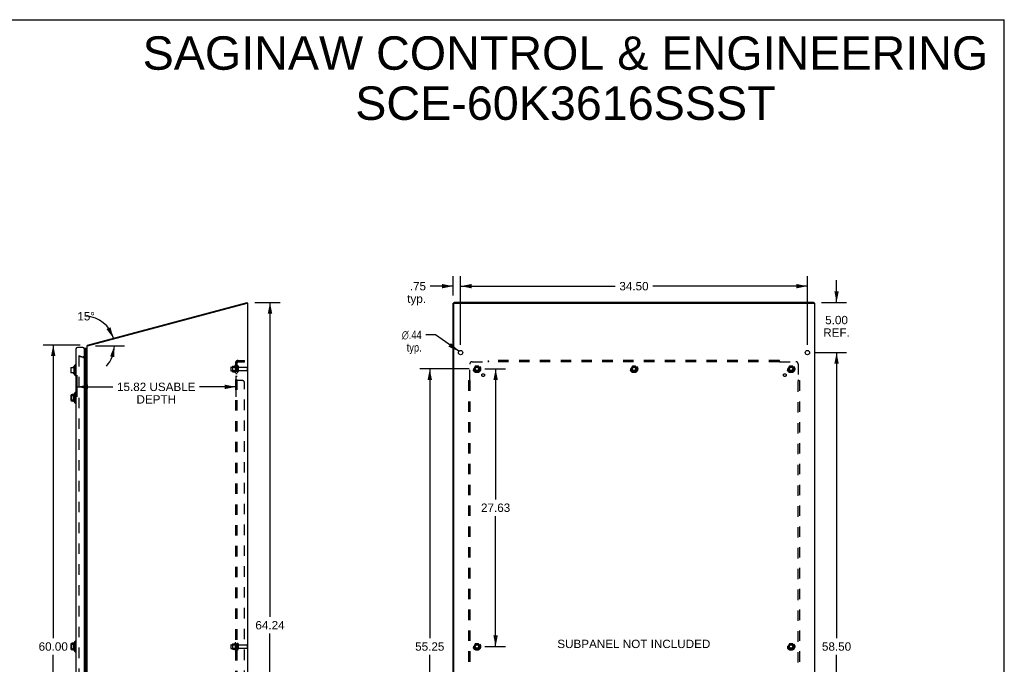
# Model space of a CAD drawing. Header units: inches. Extents: x 0 to 188, y 0 to 122.
# Tile 102 of 102: x 90 to 188, y 58 to 122. Entities that reach past the tile are written whole.
import ezdxf

# ---------------------------------------------------------------- set-up
doc = ezdxf.new("R2010")
doc.units = ezdxf.units.IN
doc.header["$LTSCALE"] = 10.363855
doc.header["$MEASUREMENT"] = 0
doc.linetypes.add('HIDDEN', pattern=[0.2, 0.1, -0.1])
doc.layers.get('0').update_dxf_attribs({"linetype": 'CONTINUOUS'})
for name, color, linetype in [('DEFAULT_2', 8, 'HIDDEN'), ('DIMENSIONS', 7, 'CONTINUOUS'), ('DOOR_ASSEMBLY', 7, 'CONTINUOUS'), ('SUBPANEL', 7, 'CONTINUOUS')]:
    doc.layers.add(name, color=color, linetype=linetype)
doc.styles.get("Standard").update_dxf_attribs({"font": 'arial.ttf'})
doc.styles.add('TEXTSTYLE_1', font='gdt', dxfattribs={"width": 0.8})
doc.dimstyles.new('DIMSTYLE_1', dxfattribs={"dimtxt": 0.831325, "dimasz": 1.108434, "dimexe": 0.09, "dimexo": 0.07, "dimgap": 0.0375, "dimtad": 0, "dimtih": 1, "dimtoh": 1, "dimzin": 4, "dimdsep": 46, "dimtxsty": 'Standard', "dimblk": '_FILLED', "dimblk1": '_FILLED', "dimblk2": '_FILLED', "dimcen": 0.09, "dimazin": 1, "dimtfac": 1, "dimtdec": 3, "dimtofl": 0, "dimtmove": 0, "dimatfit": 3, "dimldrblk": '_FILLED', "dimfxl": 0, "dimtolj": 1, "dimtzin": 4, "dimarcsym": 0})
doc.dimstyles.new('DIMSTYLE_2', dxfattribs={"dimtxt": 0.831325, "dimasz": 1.108434, "dimexe": 0.09, "dimexo": 0.07, "dimgap": 0.0375, "dimtad": 0, "dimtih": 1, "dimtoh": 1, "dimdec": 0, "dimzin": 4, "dimdsep": 46, "dimtxsty": 'Standard', "dimblk": '_FILLED', "dimblk1": '_FILLED', "dimblk2": '_FILLED', "dimcen": 0.09, "dimadec": 0, "dimazin": 1, "dimtfac": 1, "dimtdec": 3, "dimtofl": 0, "dimtmove": 0, "dimatfit": 3, "dimldrblk": '_FILLED', "dimfxl": 0, "dimtolj": 1, "dimtzin": 4, "dimarcsym": 0})
doc.dimstyles.new('DIMSTYLE_3', dxfattribs={"dimtxt": 0.831325, "dimasz": 1.108434, "dimexe": 0.09, "dimexo": 0.07, "dimgap": 0.09, "dimtad": 0, "dimtih": 1, "dimtoh": 1, "dimzin": 4, "dimdsep": 46, "dimtxsty": 'Standard', "dimblk": '_FILLED', "dimblk1": '_FILLED', "dimblk2": '_FILLED', "dimcen": 0.09, "dimazin": 1, "dimtfac": 1, "dimtdec": 3, "dimtofl": 0, "dimtmove": 0, "dimatfit": 1, "dimldrblk": '_FILLED', "dimfxl": 0, "dimtolj": 1, "dimtzin": 4, "dimarcsym": 0})

# ---------------------------------------------------------------- blocks, each defined once
blk = doc.blocks.new('_FILLED')
at = {"color": 0, "linetype": 'ByBlock'}
blk.add_solid([(0, 0), (-1, 0.2), (-1, -0.2)], dxfattribs=at)
blk = doc.blocks.new('*D1')
at = {"layer": 'DIMENSIONS', "color": 2, "linetype": 'Continuous'}
for p, q in [((96.476, 89.553), (92.809, 89.553)), ((93.807, 89.553), (93.807, 60.384)), ((93.807, 29.551), (93.807, 58.721)), ((96.537, 29.551), (92.809, 29.551))]:
    blk.add_line(p, q, dxfattribs=at)
at = {"layer": 'DIMENSIONS', "color": 2, "linetype": 'Continuous', "xscale": 1.1084337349, "yscale": 1.1084337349, "zscale": 1.1084337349}
for p, rotation in [((93.807, 89.553), 90), ((93.807, 29.551), 270)]:
    blk.add_blockref('_FILLED', p, dxfattribs=dict(at, rotation=rotation))
at = {"layer": 'DIMENSIONS', "color": 2, "linetype": 'Continuous', "insert": (93.807, 59.968), "char_height": 0.8313, "width": 2.905, "attachment_point": 2, "line_spacing_factor": 0.9}
blk.add_mtext('60.00', dxfattribs=at)
blk = doc.blocks.new('*D3')
at = {"layer": 'DIMENSIONS', "color": 2, "linetype": 'Continuous'}
blk.add_line((98.005, 89.47), (100.889, 89.47), dxfattribs=at)
for start, end in [(15, 87.3354), (316.96518, 360)]:
    blk.add_arc((96.94, 89.47), 2.951, start, end, dxfattribs=at)
for points in [[(99.109, 91.135), (99.791, 90.234), (99.509, 91.328)], [(99.902, 88.339), (99.891, 89.47), (99.467, 88.422)]]:
    blk.add_solid(points, dxfattribs=at)
at = {"layer": 'DIMENSIONS', "color": 2, "linetype": 'Continuous', "insert": (97.077, 92.834), "char_height": 0.83133, "width": 1.84602, "attachment_point": 2, "line_spacing_factor": 0.9}
blk.add_mtext('15\\fgdt;{\\fgdt;~}', dxfattribs=at)
blk = doc.blocks.new('*D4')
at = {"layer": 'DIMENSIONS', "color": 2, "linetype": 'Continuous'}
for p, q in [((133.589, 94.468), (133.589, 96.407)), ((134.339, 89.577), (134.339, 96.407)), ((133.589, 95.409), (131.316, 95.409)), ((134.339, 95.409), (136.556, 95.409))]:
    blk.add_line(p, q, dxfattribs=at)
at = {"layer": 'DIMENSIONS', "color": 2, "linetype": 'Continuous', "xscale": 1.1084337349, "yscale": 1.1084337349, "zscale": 1.1084337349}
blk.add_blockref('_FILLED', (133.589, 95.409), dxfattribs=at)
at = {"layer": 'DIMENSIONS', "color": 2, "linetype": 'Continuous', "xscale": 1.1084337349, "yscale": 1.1084337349, "zscale": 1.1084337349, "rotation": 180}
blk.add_blockref('_FILLED', (134.339, 95.409), dxfattribs=at)
at = {"layer": 'DIMENSIONS', "color": 2, "linetype": 'Continuous', "insert": (130.9, 95.825), "char_height": 0.8313, "width": 1.86971, "attachment_point": 3, "line_spacing_factor": 0.9}
blk.add_mtext('.75\\Ptyp.', dxfattribs=at)
blk = doc.blocks.new('*D5')
at = {"layer": 'DIMENSIONS', "color": 2, "linetype": 'Continuous'}
for p, q in [((131.855, 90.56), (130.885, 90.56)), ((134.16, 88.928), (131.855, 90.56))]:
    blk.add_line(p, q, dxfattribs=at)
at = {"layer": 'DIMENSIONS', "color": 2, "linetype": 'Continuous', "xscale": 1.1084337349, "yscale": 1.1084337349, "zscale": 1.1084337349, "rotation": 324.6975818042}
blk.add_blockref('_FILLED', (134.16, 88.928), dxfattribs=at)
at = {"layer": 'DIMENSIONS', "color": 2, "linetype": 'Continuous', "insert": (130.469, 90.976), "char_height": 0.83133, "width": 2.72164, "attachment_point": 3, "line_spacing_factor": 0.9, "style": 'TEXTSTYLE_1'}
blk.add_mtext('{\\fgdt;n}\\fArial;.44\\Ptyp.', dxfattribs=at)
blk = doc.blocks.new('*D9')
at = {"layer": 'DIMENSIONS', "color": 2, "linetype": 'Continuous'}
for p, q in [((135.188, 87.176), (130.273, 87.176)), ((131.271, 87.176), (131.271, 60.383)), ((131.271, 31.926), (131.271, 58.72)), ((135.188, 31.926), (130.273, 31.926))]:
    blk.add_line(p, q, dxfattribs=at)
at = {"layer": 'DIMENSIONS', "color": 2, "linetype": 'Continuous', "xscale": 1.1084337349, "yscale": 1.1084337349, "zscale": 1.1084337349}
for p, rotation in [((131.271, 87.176), 90), ((131.271, 31.926), 270)]:
    blk.add_blockref('_FILLED', p, dxfattribs=dict(at, rotation=rotation))
at = {"layer": 'DIMENSIONS', "color": 2, "linetype": 'Continuous', "insert": (131.271, 59.967), "char_height": 0.8313, "width": 2.905, "attachment_point": 2, "line_spacing_factor": 0.9}
blk.add_mtext('55.25', dxfattribs=at)
blk = doc.blocks.new('*D10')
at = {"layer": 'DIMENSIONS', "color": 2, "linetype": 'Continuous'}
for p, q in [((136.74, 87.176), (138.819, 87.176)), ((137.822, 87.176), (137.822, 74.195)), ((137.822, 59.551), (137.822, 72.532)), ((136.74, 59.551), (138.819, 59.551))]:
    blk.add_line(p, q, dxfattribs=at)
at = {"layer": 'DIMENSIONS', "color": 2, "linetype": 'Continuous', "xscale": 1.1084337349, "yscale": 1.1084337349, "zscale": 1.1084337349}
for p, rotation in [((137.822, 87.176), 90), ((137.822, 59.551), 270)]:
    blk.add_blockref('_FILLED', p, dxfattribs=dict(at, rotation=rotation))
at = {"layer": 'DIMENSIONS', "color": 2, "linetype": 'Continuous', "insert": (137.822, 73.779), "char_height": 0.8313, "width": 2.905, "attachment_point": 2, "line_spacing_factor": 0.9}
blk.add_mtext('27.63', dxfattribs=at)
blk = doc.blocks.new('*D14')
at = {"layer": 'DIMENSIONS', "color": 2, "linetype": 'Continuous'}
for p, q in [((96.146, 86.552), (96.146, 84.393)), ((111.97, 86.494), (111.97, 84.393)), ((96.146, 85.391), (99.742, 85.391)), ((111.97, 85.391), (108.373, 85.391))]:
    blk.add_line(p, q, dxfattribs=at)
at = {"layer": 'DIMENSIONS', "color": 2, "linetype": 'Continuous', "xscale": 1.1084337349, "yscale": 1.1084337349, "zscale": 1.1084337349, "rotation": 180}
blk.add_blockref('_FILLED', (96.146, 85.391), dxfattribs=at)
at = {"layer": 'DIMENSIONS', "color": 2, "linetype": 'Continuous', "xscale": 1.1084337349, "yscale": 1.1084337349, "zscale": 1.1084337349}
blk.add_blockref('_FILLED', (111.97, 85.391), dxfattribs=at)
at = {"layer": 'DIMENSIONS', "color": 2, "linetype": 'Continuous', "insert": (104.058, 85.806), "char_height": 0.83133, "width": 7.80024, "attachment_point": 2, "line_spacing_factor": 0.9}
blk.add_mtext('15.82 USABLE\\PDEPTH', dxfattribs=at)
blk = doc.blocks.new('*D15')
at = {"layer": 'DIMENSIONS', "color": 2, "linetype": 'Continuous'}
for p, q in [((113.85, 93.793), (116.37, 93.793)), ((115.373, 93.793), (115.373, 62.503)), ((115.373, 29.551), (115.373, 60.841)), ((113.822, 29.551), (116.37, 29.551))]:
    blk.add_line(p, q, dxfattribs=at)
at = {"layer": 'DIMENSIONS', "color": 2, "linetype": 'Continuous', "xscale": 1.1084337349, "yscale": 1.1084337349, "zscale": 1.1084337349}
for p, rotation in [((115.373, 93.793), 90), ((115.373, 29.551), 270)]:
    blk.add_blockref('_FILLED', p, dxfattribs=dict(at, rotation=rotation))
at = {"layer": 'DIMENSIONS', "color": 2, "linetype": 'Continuous', "insert": (115.373, 62.088), "char_height": 0.8313, "width": 2.905, "attachment_point": 2, "line_spacing_factor": 0.9}
blk.add_mtext('64.24', dxfattribs=at)
blk = doc.blocks.new('*D16')
at = {"layer": 'DIMENSIONS', "color": 2, "linetype": 'Continuous'}
for p, q in [((171.743, 93.801), (171.743, 96.018)), ((170.242, 93.801), (172.741, 93.801)), ((169.615, 88.801), (172.741, 88.801)), ((171.743, 88.801), (171.743, 86.584))]:
    blk.add_line(p, q, dxfattribs=at)
at = {"layer": 'DIMENSIONS', "color": 2, "linetype": 'Continuous', "xscale": 1.1084337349, "yscale": 1.1084337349, "zscale": 1.1084337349}
for p, rotation in [((171.743, 93.801), 270), ((171.743, 88.801), 90)]:
    blk.add_blockref('_FILLED', p, dxfattribs=dict(at, rotation=rotation))
at = {"layer": 'DIMENSIONS', "color": 2, "linetype": 'Continuous', "insert": (171.743, 92.453), "char_height": 0.8313, "width": 2.63923, "attachment_point": 2, "line_spacing_factor": 0.9}
blk.add_mtext('5.00\\PREF.', dxfattribs=at)
blk = doc.blocks.new('*D17')
at = {"layer": 'DIMENSIONS', "color": 2, "linetype": 'Continuous'}
for p, q in [((169.615, 88.801), (172.741, 88.801)), ((171.743, 88.801), (171.743, 60.383)), ((171.743, 30.301), (171.743, 58.72)), ((169.615, 30.301), (172.741, 30.301))]:
    blk.add_line(p, q, dxfattribs=at)
at = {"layer": 'DIMENSIONS', "color": 2, "linetype": 'Continuous', "xscale": 1.1084337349, "yscale": 1.1084337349, "zscale": 1.1084337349}
for p, rotation in [((171.743, 88.801), 90), ((171.743, 30.301), 270)]:
    blk.add_blockref('_FILLED', p, dxfattribs=dict(at, rotation=rotation))
at = {"layer": 'DIMENSIONS', "color": 2, "linetype": 'Continuous', "insert": (171.743, 59.967), "char_height": 0.8313, "width": 2.905, "attachment_point": 2, "line_spacing_factor": 0.9}
blk.add_mtext('58.50', dxfattribs=at)
blk = doc.blocks.new('*D18')
at = {"layer": 'DIMENSIONS', "color": 2, "linetype": 'Continuous'}
for p, q in [((134.339, 89.577), (134.339, 96.407)), ((168.839, 89.577), (168.839, 96.407)), ((134.339, 95.409), (149.721, 95.409)), ((168.839, 95.409), (153.457, 95.409))]:
    blk.add_line(p, q, dxfattribs=at)
at = {"layer": 'DIMENSIONS', "color": 2, "linetype": 'Continuous', "xscale": 1.1084337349, "yscale": 1.1084337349, "zscale": 1.1084337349, "rotation": 180}
blk.add_blockref('_FILLED', (134.339, 95.409), dxfattribs=at)
at = {"layer": 'DIMENSIONS', "color": 2, "linetype": 'Continuous', "xscale": 1.1084337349, "yscale": 1.1084337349, "zscale": 1.1084337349}
blk.add_blockref('_FILLED', (168.839, 95.409), dxfattribs=at)
at = {"layer": 'DIMENSIONS', "color": 2, "linetype": 'Continuous', "insert": (151.589, 95.825), "char_height": 0.8313, "width": 2.905, "attachment_point": 2, "line_spacing_factor": 0.9}
blk.add_mtext('34.50', dxfattribs=at)

msp = doc.modelspace()

# ---------------------------------------------------------------- linework, layer by layer
at = {"color": 7, "linetype": 'Continuous'}
for p, q in [((0, 121.928), (188.434, 121.928)), ((188.434, 0), (188.434, 121.928)), ((113.123, 93.728), (113.103, 93.801)), ((113.123, 93.728), (113.106, 93.724)), ((113.112, 93.721), (113.17, 93.721)), ((133.664, 93.722), (133.589, 93.722)), ((133.652, 93.722), (133.652, 93.785)), ((133.664, 93.722), (133.664, 93.692)), ((133.699, 93.728), (133.695, 93.728)), ((169.466, 93.728), (133.712, 93.728)), ((169.526, 93.721), (169.526, 93.785)), ((97.233, 89.471), (97.214, 89.543))]:
    msp.add_line(p, q, dxfattribs=at)
at = {"color": 3, "linetype": 'Continuous'}
for p, q in [((97.214, 89.543), (113.103, 93.801)), ((97.23, 89.47), (113.096, 93.721)), ((113.134, 93.692), (113.134, 29.666)), ((113.17, 29.626), (113.17, 93.721)), ((133.589, 29.626), (133.589, 93.722)), ((133.664, 29.666), (133.664, 93.681)), ((133.704, 93.721), (169.571, 93.721)), ((169.466, 93.801), (133.712, 93.801)), ((169.589, 29.626), (169.589, 93.702)), ((97.17, 29.626), (97.17, 89.47)), ((97.17, 89.47), (97.23, 89.47))]:
    msp.add_line(p, q, dxfattribs=at)
for points in [[(133.652, 93.785), (133.652, 93.786), (133.652, 93.787), (133.653, 93.788), (133.654, 93.789), (133.656, 93.791), (133.657, 93.792), (133.659, 93.793), (133.661, 93.794), (133.664, 93.794), (133.667, 93.795), (133.669, 93.796), (133.673, 93.797), (133.676, 93.798), (133.679, 93.798), (133.683, 93.799), (133.687, 93.799), (133.691, 93.8), (133.695, 93.8), (133.699, 93.8), (133.703, 93.8), (133.708, 93.801), (133.712, 93.801)], [(169.466, 93.801), (169.47, 93.801), (169.474, 93.8), (169.479, 93.8), (169.483, 93.8), (169.487, 93.8), (169.491, 93.799), (169.495, 93.799), (169.498, 93.798), (169.502, 93.798), (169.505, 93.797), (169.508, 93.796), (169.511, 93.795), (169.514, 93.794), (169.516, 93.794), (169.519, 93.793), (169.52, 93.792), (169.522, 93.791), (169.523, 93.789), (169.525, 93.788), (169.525, 93.787), (169.526, 93.786), (169.526, 93.785)], [(97.201, 89.511), (97.202, 89.512), (97.203, 89.513), (97.204, 89.515), (97.205, 89.517), (97.205, 89.519), (97.206, 89.522), (97.206, 89.524), (97.206, 89.526), (97.207, 89.528), (97.207, 89.531), (97.208, 89.533), (97.208, 89.535), (97.209, 89.536), (97.209, 89.538), (97.21, 89.54), (97.21, 89.541), (97.211, 89.542), (97.212, 89.542), (97.213, 89.543), (97.214, 89.543)]]:
    msp.add_lwpolyline(points, dxfattribs=at)
at = {"color": 7, "linetype": 'Continuous'}
for points in [[(133.695, 93.728), (133.691, 93.727), (133.687, 93.727), (133.683, 93.726), (133.679, 93.726), (133.676, 93.725), (133.673, 93.724), (133.669, 93.724), (133.667, 93.723), (133.664, 93.722)], [(133.712, 93.728), (133.708, 93.728), (133.703, 93.728), (133.699, 93.728)], [(169.517, 93.721), (169.516, 93.721), (169.514, 93.722), (169.511, 93.723), (169.508, 93.724), (169.505, 93.724), (169.502, 93.725), (169.498, 93.726), (169.495, 93.726), (169.491, 93.727), (169.487, 93.727), (169.483, 93.728), (169.479, 93.728), (169.474, 93.728), (169.47, 93.728), (169.466, 93.728)]]:
    msp.add_lwpolyline(points, dxfattribs=at)
at = {"color": 3, "linetype": 'Continuous'}
for centre in [(134.339, 88.801), (168.839, 88.801)]:
    msp.add_circle(centre, 0.219, dxfattribs=at)
for centre, radius, start, end in [((113.104, 93.692), 0.03, 0, 105), ((133.704, 93.681), 0.04, 90, 180), ((97.315, 89.42), 0.145, 141.32814, 159.9528)]:
    msp.add_arc(centre, radius, start, end, dxfattribs=at)
msp.add_ellipse((169.444, 93.702), major_axis=(0.145, 0), ratio=0.267949, start_param=0, end_param=0.503802, dxfattribs=at)
at = {"layer": 'DEFAULT_2', "color": 8, "linetype": 'HIDDEN'}
for p, q in [((96.376, 88.481), (96.357, 88.408)), ((96.357, 88.46), (96.357, 30.642)), ((96.741, 88.305), (96.357, 88.408)), ((96.372, 88.475), (96.37, 88.475)), ((96.373, 88.475), (96.372, 88.475)), ((96.375, 88.475), (96.373, 88.475)), ((96.376, 88.481), (96.761, 88.378)), ((97.1, 88.376), (96.771, 88.376)), ((97.1, 88.301), (96.771, 88.301)), ((111.47, 87.329), (111.47, 87.023)), ((111.5, 87.359), (112.095, 87.359)), ((111.634, 87.432), (111.634, 86.921)), ((111.654, 87.36), (111.634, 87.38)), ((111.644, 87.454), (111.872, 87.454)), ((111.654, 87.36), (111.654, 86.993)), ((111.95, 87.36), (111.654, 87.36)), ((111.9, 87.532), (111.9, 86.82)), ((111.95, 87.36), (111.97, 87.38)), ((111.95, 87.36), (111.95, 86.993)), ((111.97, 87.51), (111.97, 86.842)), ((112.095, 86.912), (112.095, 87.441)), ((112.201, 87.441), (112.201, 86.912)), ((112.263, 87.342), (113.065, 87.342)), ((113.095, 87.312), (113.095, 87.04)), ((135.801, 87.449), (135.646, 87.181)), ((136.118, 87.454), (135.809, 87.454)), ((136.281, 87.181), (136.127, 87.449)), ((151.426, 87.449), (151.271, 87.181)), ((151.743, 87.454), (151.434, 87.454)), ((151.906, 87.181), (151.752, 87.449)), ((167.051, 87.449), (166.896, 87.181)), ((167.368, 87.454), (167.059, 87.454)), ((167.531, 87.181), (167.377, 87.449)), ((111.5, 86.993), (112.095, 86.993)), ((111.654, 86.993), (111.634, 86.973)), ((111.644, 86.899), (111.872, 86.899)), ((111.95, 86.993), (111.654, 86.993)), ((111.95, 86.993), (111.97, 86.973)), ((112.263, 87.01), (113.065, 87.01)), ((135.646, 87.171), (135.801, 86.904)), ((136.118, 86.899), (135.809, 86.899)), ((136.127, 86.904), (136.281, 87.171)), ((151.271, 87.171), (151.426, 86.904)), ((151.743, 86.899), (151.434, 86.899)), ((151.752, 86.904), (151.906, 87.171)), ((166.896, 87.171), (167.051, 86.904)), ((167.368, 86.899), (167.059, 86.899)), ((167.377, 86.904), (167.531, 87.171)), ((111.634, 59.807), (111.634, 59.296)), ((111.644, 59.829), (111.872, 59.829)), ((111.9, 59.907), (111.9, 59.195)), ((111.97, 59.885), (111.97, 59.217)), ((112.095, 59.287), (112.095, 59.816)), ((112.201, 59.816), (112.201, 59.287)), ((135.801, 59.824), (135.646, 59.556)), ((136.118, 59.829), (135.809, 59.829)), ((136.281, 59.556), (136.127, 59.824)), ((167.051, 59.824), (166.896, 59.556)), ((167.368, 59.829), (167.059, 59.829)), ((167.531, 59.556), (167.377, 59.824)), ((111.47, 59.704), (111.47, 59.398)), ((111.5, 59.734), (112.095, 59.734)), ((111.5, 59.368), (112.095, 59.368)), ((111.654, 59.735), (111.634, 59.755)), ((111.654, 59.368), (111.634, 59.348)), ((111.644, 59.274), (111.872, 59.274)), ((111.95, 59.735), (111.654, 59.735)), ((111.654, 59.735), (111.654, 59.368)), ((111.95, 59.368), (111.654, 59.368)), ((111.95, 59.735), (111.97, 59.755)), ((111.95, 59.735), (111.95, 59.368)), ((111.95, 59.368), (111.97, 59.348)), ((112.263, 59.717), (113.065, 59.717)), ((112.263, 59.385), (113.065, 59.385)), ((113.095, 59.687), (113.095, 59.415)), ((135.646, 59.546), (135.801, 59.279)), ((136.118, 59.274), (135.809, 59.274)), ((136.127, 59.279), (136.281, 59.546)), ((166.896, 59.546), (167.051, 59.279)), ((167.368, 59.274), (167.059, 59.274)), ((167.377, 59.279), (167.531, 59.546))]:
    msp.add_line(p, q, dxfattribs=at)
for points in [[(96.366, 88.474), (96.364, 88.473), (96.363, 88.472), (96.361, 88.471), (96.36, 88.469), (96.359, 88.468), (96.358, 88.466), (96.358, 88.464), (96.357, 88.462), (96.357, 88.46)], [(96.37, 88.475), (96.368, 88.475), (96.366, 88.474)]]:
    msp.add_lwpolyline(points, dxfattribs=at)
for centre, radius in [((135.964, 87.176), 0.372), ((135.964, 87.176), 0.356), ((135.964, 87.176), 0.318), ((135.964, 87.176), 0.204), ((135.964, 87.176), 0.183), ((135.964, 87.176), 0.183), ((135.964, 87.176), 0.166), ((151.589, 87.176), 0.372), ((151.589, 87.176), 0.356), ((151.589, 87.176), 0.318), ((151.589, 87.176), 0.204), ((151.589, 87.176), 0.183), ((151.589, 87.176), 0.183), ((151.589, 87.176), 0.166), ((167.214, 87.176), 0.372), ((167.214, 87.176), 0.356), ((167.214, 87.176), 0.318), ((167.214, 87.176), 0.204), ((167.214, 87.176), 0.183), ((167.214, 87.176), 0.183), ((167.214, 87.176), 0.166), ((135.964, 59.551), 0.372), ((135.964, 59.551), 0.356), ((135.964, 59.551), 0.318), ((167.214, 59.551), 0.372), ((167.214, 59.551), 0.356), ((167.214, 59.551), 0.318), ((135.964, 59.551), 0.204), ((135.964, 59.551), 0.183), ((135.964, 59.551), 0.183), ((135.964, 59.551), 0.166), ((167.214, 59.551), 0.204), ((167.214, 59.551), 0.183), ((167.214, 59.551), 0.183), ((167.214, 59.551), 0.166)]:
    msp.add_circle(centre, radius, dxfattribs=at)
for centre, radius, start, end in [((96.771, 88.416), 0.115, 255, 270), ((96.771, 88.416), 0.04, 255, 270), ((97.1, 88.446), 0.07, 270, 360), ((97.1, 88.446), 0.145, 270, 321.24508), ((111.5, 87.329), 0.03, 90, 180), ((111.644, 87.444), 0.01, 90, 174.80617), ((111.775, 87.432), 0.141, 174.79195, 180), ((111.853, 87.464), 0.01, 270, 336.03207), ((112.5, 87.176), 0.698, 149.33687, 156.03207), ((111.931, 87.51), 0.0384, 0, 145.55034), ((112.148, 87.441), 0.053, 0, 180), ((112.263, 87.405), 0.0625, 180, 270), ((113.065, 87.312), 0.03, 0, 90), ((135.809, 87.444), 0.01, 90.01235, 149.98915), ((136.118, 87.444), 0.01, 30.01204, 89.98872), ((151.434, 87.444), 0.01, 90.01235, 149.98915), ((151.743, 87.444), 0.01, 30.01204, 89.98872), ((167.059, 87.444), 0.01, 90.01235, 149.98915), ((167.368, 87.444), 0.01, 30.01204, 89.98872), ((111.5, 87.023), 0.03, 180, 270), ((111.775, 86.921), 0.141, 180, 185.20805), ((111.644, 86.909), 0.01, 185.19383, 270), ((111.853, 86.889), 0.01, 23.96793, 90), ((112.5, 87.176), 0.698, 203.96793, 210.66313), ((111.931, 86.842), 0.0384, 214.44966, 360), ((112.148, 86.912), 0.053, 180, 360), ((112.263, 86.948), 0.0625, 90, 180), ((113.065, 87.04), 0.03, 270, 360), ((135.655, 87.176), 0.01, 150.01268, 209.98829), ((135.809, 86.909), 0.01, 210.01204, 269.98872), ((136.118, 86.909), 0.01, 270.01235, 329.98915), ((136.273, 87.176), 0.01, 330.01268, 29.98829), ((151.28, 87.176), 0.01, 150.01268, 209.98829), ((151.434, 86.909), 0.01, 210.01204, 269.98872), ((151.743, 86.909), 0.01, 270.01235, 329.98915), ((151.898, 87.176), 0.01, 330.01268, 29.98829), ((166.905, 87.176), 0.01, 150.01268, 209.98829), ((167.059, 86.909), 0.01, 210.01204, 269.98872), ((167.368, 86.909), 0.01, 270.01235, 329.98915), ((167.523, 87.176), 0.01, 330.01268, 29.98829), ((111.644, 59.819), 0.01, 90, 174.80617), ((111.775, 59.807), 0.141, 174.79195, 180), ((111.853, 59.839), 0.01, 270, 336.03207), ((112.5, 59.551), 0.698, 149.33687, 156.03207), ((111.931, 59.885), 0.0384, 0, 145.55034), ((112.148, 59.816), 0.053, 0, 180), ((112.263, 59.78), 0.0625, 180, 270), ((135.809, 59.819), 0.01, 90.01235, 149.98915), ((136.118, 59.819), 0.01, 30.01204, 89.98872), ((167.059, 59.819), 0.01, 90.01235, 149.98915), ((167.368, 59.819), 0.01, 30.01204, 89.98872), ((111.5, 59.704), 0.03, 90, 180), ((111.5, 59.398), 0.03, 180, 270), ((111.775, 59.296), 0.141, 180, 185.20805), ((111.644, 59.284), 0.01, 185.19383, 270), ((111.853, 59.264), 0.01, 23.96793, 90), ((112.5, 59.551), 0.698, 203.96793, 210.66313), ((111.931, 59.217), 0.0384, 214.44966, 360), ((112.148, 59.287), 0.053, 180, 360), ((112.263, 59.323), 0.0625, 90, 180), ((113.065, 59.687), 0.03, 0, 90), ((113.065, 59.415), 0.03, 270, 360), ((135.655, 59.551), 0.01, 150.01268, 209.98829), ((135.809, 59.284), 0.01, 210.01204, 269.98872), ((136.118, 59.284), 0.01, 270.01235, 329.98915), ((136.273, 59.551), 0.01, 330.01268, 29.98829), ((166.905, 59.551), 0.01, 150.01268, 209.98829), ((167.059, 59.284), 0.01, 210.01204, 269.98872), ((167.368, 59.284), 0.01, 270.01235, 329.98915), ((167.523, 59.551), 0.01, 330.01268, 29.98829)]:
    msp.add_arc(centre, radius, start, end, dxfattribs=at)
at = {"layer": 'DOOR_ASSEMBLY', "color": 3, "linetype": 'Continuous'}
for p, q in [((96.071, 89.166), (96.071, 29.936)), ((96.761, 89.301), (96.206, 89.301)), ((96.896, 89.166), (96.896, 29.936))]:
    msp.add_line(p, q, dxfattribs=at)
at = {"layer": 'DOOR_ASSEMBLY', "color": 7, "linetype": 'Continuous'}
for p, q in [((96.988, 89.188), (96.988, 29.914)), ((97.063, 29.886), (97.063, 89.217)), ((97.106, 89.208), (97.106, 29.895)), ((97.11, 89.206), (97.106, 89.208)), ((97.113, 89.205), (97.11, 89.206)), ((97.117, 89.203), (97.113, 89.205)), ((97.12, 89.201), (97.117, 89.203)), ((97.12, 89.201), (97.12, 29.902)), ((97.141, 89.219), (97.129, 89.199)), ((97.129, 89.199), (97.129, 29.904)), ((97.141, 89.219), (97.141, 29.883)), ((97.17, 89.203), (97.141, 89.219)), ((95.571, 87.268), (95.571, 86.835)), ((95.577, 87.307), (95.787, 87.307)), ((95.787, 87.386), (95.787, 87.307)), ((95.8, 87.386), (95.787, 87.386)), ((95.886, 86.667), (95.886, 87.435)), ((95.913, 87.504), (96.012, 87.602)), ((95.913, 87.504), (95.913, 86.599)), ((96.012, 87.602), (96.012, 86.5)), ((96.012, 87.602), (96.071, 87.602)), ((95.787, 86.795), (95.577, 86.795)), ((95.787, 86.795), (95.787, 86.717)), ((95.8, 86.717), (95.787, 86.717)), ((95.913, 86.599), (96.012, 86.5)), ((96.012, 86.5), (96.071, 86.5)), ((95.571, 84.518), (95.571, 84.085)), ((95.8, 84.636), (95.689, 84.636)), ((95.787, 84.517), (95.689, 84.517)), ((95.787, 84.517), (95.787, 84.086)), ((95.886, 83.917), (95.886, 84.685)), ((95.913, 84.754), (96.012, 84.852)), ((95.913, 84.754), (95.913, 83.849)), ((96.012, 84.852), (96.012, 83.75)), ((96.012, 84.852), (96.071, 84.852)), ((95.689, 84.086), (95.787, 84.086)), ((95.8, 83.967), (95.689, 83.967)), ((95.913, 83.849), (96.012, 83.75)), ((96.012, 83.75), (96.071, 83.75)), ((95.571, 59.768), (95.571, 59.335)), ((95.8, 59.886), (95.689, 59.886)), ((95.787, 59.767), (95.689, 59.767)), ((95.787, 59.767), (95.787, 59.336)), ((95.886, 59.167), (95.886, 59.935)), ((95.913, 60.004), (96.012, 60.102)), ((95.913, 60.004), (95.913, 59.099)), ((96.012, 60.102), (96.012, 59)), ((96.012, 60.102), (96.071, 60.102)), ((95.689, 59.336), (95.787, 59.336)), ((95.8, 59.217), (95.689, 59.217)), ((95.913, 59.099), (96.012, 59)), ((96.012, 59), (96.071, 59))]:
    msp.add_line(p, q, dxfattribs=at)
for points in [[(97.063, 89.217), (97.055, 89.216), (97.047, 89.215), (97.04, 89.214), (97.032, 89.212), (97.024, 89.209), (97.017, 89.206), (97.009, 89.203), (97.002, 89.198), (96.995, 89.194), (96.988, 89.188)], [(95.689, 84.517), (95.684, 84.517), (95.68, 84.516), (95.676, 84.516), (95.671, 84.515), (95.667, 84.514), (95.663, 84.512), (95.658, 84.511), (95.654, 84.509), (95.65, 84.507), (95.646, 84.504), (95.641, 84.501), (95.637, 84.498), (95.633, 84.495), (95.629, 84.491), (95.625, 84.487), (95.621, 84.482), (95.617, 84.478), (95.614, 84.472), (95.61, 84.466), (95.606, 84.46), (95.603, 84.454), (95.6, 84.447), (95.597, 84.439), (95.594, 84.432), (95.592, 84.424), (95.589, 84.416), (95.587, 84.407), (95.585, 84.399), (95.584, 84.39), (95.582, 84.381), (95.581, 84.371), (95.58, 84.362), (95.579, 84.352), (95.579, 84.342), (95.578, 84.332), (95.578, 84.322), (95.577, 84.312), (95.577, 84.301), (95.577, 84.291), (95.578, 84.281), (95.578, 84.271), (95.578, 84.261), (95.579, 84.251), (95.58, 84.241), (95.581, 84.232), (95.582, 84.222), (95.584, 84.213), (95.585, 84.204), (95.587, 84.196), (95.589, 84.187), (95.591, 84.179), (95.594, 84.171), (95.597, 84.163), (95.6, 84.156), (95.603, 84.149), (95.606, 84.142), (95.61, 84.136), (95.614, 84.13), (95.617, 84.125), (95.621, 84.12), (95.625, 84.116), (95.629, 84.112), (95.633, 84.108), (95.637, 84.104), (95.641, 84.101), (95.646, 84.098), (95.65, 84.096), (95.654, 84.094), (95.658, 84.092), (95.663, 84.09), (95.667, 84.089), (95.671, 84.088), (95.676, 84.087), (95.68, 84.086), (95.684, 84.086), (95.689, 84.086)], [(95.689, 59.767), (95.684, 59.767), (95.68, 59.766), (95.676, 59.766), (95.671, 59.765), (95.667, 59.764), (95.663, 59.762), (95.658, 59.761), (95.654, 59.759), (95.65, 59.757), (95.646, 59.754), (95.641, 59.751), (95.637, 59.748), (95.633, 59.745), (95.629, 59.741), (95.625, 59.737), (95.621, 59.732), (95.617, 59.728), (95.614, 59.722), (95.61, 59.716), (95.606, 59.71), (95.603, 59.704), (95.6, 59.697), (95.597, 59.689), (95.594, 59.682), (95.592, 59.674), (95.589, 59.666), (95.587, 59.657), (95.585, 59.649), (95.584, 59.64), (95.582, 59.631), (95.581, 59.621), (95.58, 59.612), (95.579, 59.602), (95.579, 59.592), (95.578, 59.582), (95.578, 59.572), (95.577, 59.562), (95.577, 59.551), (95.577, 59.541), (95.578, 59.531), (95.578, 59.521), (95.578, 59.511), (95.579, 59.501), (95.58, 59.491), (95.581, 59.482), (95.582, 59.472), (95.584, 59.463), (95.585, 59.454), (95.587, 59.446), (95.589, 59.437), (95.591, 59.429), (95.594, 59.421), (95.597, 59.413), (95.6, 59.406), (95.603, 59.399), (95.606, 59.392), (95.61, 59.386), (95.614, 59.38), (95.617, 59.375), (95.621, 59.37), (95.625, 59.366), (95.629, 59.362), (95.633, 59.358), (95.637, 59.354), (95.641, 59.351), (95.646, 59.348), (95.65, 59.346), (95.654, 59.344), (95.658, 59.342), (95.663, 59.34), (95.667, 59.339), (95.671, 59.338), (95.676, 59.337), (95.68, 59.336), (95.684, 59.336), (95.689, 59.336)]]:
    msp.add_lwpolyline(points, dxfattribs=at)
at = {"layer": 'DOOR_ASSEMBLY', "color": 3, "linetype": 'Continuous'}
for centre, start, end in [((96.206, 89.166), 90, 180), ((96.761, 89.166), 0, 90)]:
    msp.add_arc(centre, 0.135, start, end, dxfattribs=at)
at = {"layer": 'DOOR_ASSEMBLY', "color": 7, "linetype": 'Continuous'}
for centre, radius, start, end in [((96.946, 89.161), 0.05, 32.67181, 174.73828), ((97.074, 89.161), 0.0569, 55.43313, 101.28849), ((97.117, 89.171), 0.03, 66.20216, 83.58796), ((95.689, 87.268), 0.118, 160.5253, 180), ((95.8, 87.465), 0.0787, 270, 330), ((95.885, 87.415), 0.0197, 89.88541, 150), ((95.935, 87.415), 0.0492, 116.11489, 180), ((95.689, 86.835), 0.118, 180, 199.47855), ((95.8, 86.638), 0.0787, 30, 90), ((95.885, 86.687), 0.0197, 210, 270.11459), ((95.935, 86.687), 0.0492, 180, 243.88511), ((95.689, 84.518), 0.118, 90, 180), ((95.8, 84.715), 0.0787, 270, 330), ((95.885, 84.665), 0.0197, 89.88541, 150), ((95.935, 84.665), 0.0492, 116.11489, 180), ((95.689, 84.085), 0.118, 180, 270), ((95.8, 83.888), 0.0787, 30, 90), ((95.885, 83.937), 0.0197, 210, 270.11459), ((95.935, 83.937), 0.0492, 180, 243.88511), ((95.689, 59.768), 0.118, 90, 180), ((95.8, 59.965), 0.0787, 270, 330), ((95.885, 59.915), 0.0197, 89.88541, 150), ((95.935, 59.915), 0.0492, 116.11489, 180), ((95.689, 59.335), 0.118, 180, 270), ((95.8, 59.138), 0.0787, 30, 90), ((95.885, 59.187), 0.0197, 210, 270.11459), ((95.935, 59.187), 0.0492, 180, 243.88511)]:
    msp.add_arc(centre, radius, start, end, dxfattribs=at)
for start_param, end_param in [(3.143067, 3.608679), (9.078677, 9.164333)]:
    msp.add_ellipse((97.063, 88.952), major_axis=(0, -0.265), ratio=0.632157, start_param=start_param, end_param=end_param, dxfattribs=at)
at = {"layer": 'SUBPANEL', "color": 8, "linetype": 'HIDDEN'}
for p, q in [((111.97, 31.208), (111.97, 87.895)), ((112.095, 87.895), (111.97, 87.895)), ((112.095, 87.426), (111.97, 87.426)), ((112.024, 87.934), (112.12, 87.854)), ((112.048, 87.893), (112.05, 87.892)), ((112.05, 87.892), (112.051, 87.892)), ((112.051, 87.892), (112.053, 87.891)), ((112.053, 87.891), (112.054, 87.891)), ((112.054, 87.891), (112.056, 87.891)), ((112.056, 87.891), (112.057, 87.89)), ((112.057, 87.89), (112.059, 87.89)), ((112.059, 87.89), (112.06, 87.889)), ((112.06, 87.889), (112.062, 87.889)), ((112.062, 87.889), (112.063, 87.888)), ((112.095, 87.875), (112.094, 87.875)), ((112.095, 31.208), (112.095, 87.895)), ((112.207, 88.02), (112.845, 88.02)), ((112.207, 87.895), (112.845, 87.895)), ((112.845, 87.895), (112.845, 88.02)), ((135.245, 86.055), (135.245, 87.645)), ((135.495, 87.895), (137.085, 87.895)), ((137.103, 87.914), (137.097, 87.907)), ((137.12, 87.854), (137.12, 88.02)), ((166.058, 88.02), (137.12, 88.02)), ((166.058, 87.895), (137.12, 87.895)), ((166.058, 87.854), (166.058, 88.02)), ((166.093, 87.895), (167.683, 87.895)), ((167.933, 87.645), (167.933, 86.055)), ((112.095, 86.926), (111.97, 86.926)), ((112.095, 86.698), (111.97, 86.698)), ((112.095, 86.417), (111.97, 86.417)), ((111.97, 86.054), (111.97, 86.055)), ((112.095, 86.055), (111.97, 86.055)), ((111.971, 86.051), (111.97, 86.053)), ((111.975, 86.046), (111.973, 86.047)), ((112.024, 86.02), (112.022, 86.022)), ((112.595, 86.02), (112.024, 86.02)), ((112.12, 86.027), (112.12, 86.028)), ((112.845, 33.333), (112.845, 85.77)), ((135.12, 86.02), (135.12, 33.083)), ((135.12, 86.02), (135.286, 86.02)), ((135.245, 86.02), (135.245, 33.083)), ((167.892, 86.02), (168.058, 86.02)), ((167.933, 33.083), (167.933, 86.02)), ((167.951, 86.037), (167.945, 86.044)), ((168.058, 86.02), (168.058, 33.083)), ((112.095, 59.801), (111.97, 59.801)), ((112.095, 59.301), (111.97, 59.301))]:
    msp.add_line(p, q, dxfattribs=at)
for points in [[(111.992, 87.915), (111.989, 87.914), (111.986, 87.912), (111.983, 87.911), (111.98, 87.909), (111.977, 87.907), (111.975, 87.905), (111.973, 87.904), (111.972, 87.902), (111.971, 87.9), (111.97, 87.898), (111.97, 87.897), (111.97, 87.895)], [(112.024, 87.934), (112.022, 87.931), (112.019, 87.929), (112.016, 87.927), (112.013, 87.925), (112.01, 87.923), (112.007, 87.922), (112.003, 87.92), (111.999, 87.918), (111.992, 87.915)], [(112.038, 87.895), (112.037, 87.895), (112.037, 87.895), (112.036, 87.895), (112.036, 87.895), (112.035, 87.895), (112.035, 87.895), (112.035, 87.895), (112.035, 87.895)], [(112.035, 87.895), (112.035, 87.895), (112.035, 87.895), (112.035, 87.895), (112.035, 87.895), (112.035, 87.895), (112.036, 87.895), (112.036, 87.895), (112.037, 87.895), (112.037, 87.895), (112.038, 87.895), (112.038, 87.895), (112.039, 87.895), (112.039, 87.894), (112.04, 87.894), (112.041, 87.894), (112.041, 87.894), (112.042, 87.894), (112.042, 87.894), (112.043, 87.894), (112.044, 87.894), (112.044, 87.894), (112.045, 87.893), (112.046, 87.893), (112.046, 87.893), (112.047, 87.893), (112.048, 87.893), (112.048, 87.893)], [(112.063, 87.888), (112.065, 87.888), (112.066, 87.887), (112.067, 87.887), (112.068, 87.887), (112.069, 87.886), (112.069, 87.886), (112.07, 87.886), (112.071, 87.885), (112.072, 87.885), (112.073, 87.885), (112.074, 87.884), (112.075, 87.884), (112.076, 87.883), (112.077, 87.883), (112.078, 87.883), (112.079, 87.882), (112.08, 87.882), (112.081, 87.881), (112.082, 87.881), (112.082, 87.881), (112.083, 87.88), (112.084, 87.88), (112.085, 87.88), (112.086, 87.879), (112.086, 87.879), (112.087, 87.878), (112.088, 87.878), (112.089, 87.878), (112.089, 87.877), (112.09, 87.877), (112.091, 87.877), (112.091, 87.876), (112.092, 87.876), (112.093, 87.875), (112.093, 87.875), (112.094, 87.875), (112.095, 87.874), (112.095, 87.874), (112.096, 87.874), (112.096, 87.873), (112.097, 87.873), (112.097, 87.873), (112.098, 87.873), (112.098, 87.872), (112.098, 87.872), (112.099, 87.872)], [(112.109, 87.871), (112.107, 87.874), (112.105, 87.876), (112.103, 87.878), (112.101, 87.88), (112.1, 87.883), (112.098, 87.885), (112.097, 87.887), (112.096, 87.89), (112.095, 87.892), (112.095, 87.893), (112.095, 87.895)], [(112.099, 87.872), (112.099, 87.872), (112.099, 87.872), (112.099, 87.872), (112.098, 87.872), (112.098, 87.872), (112.098, 87.873), (112.098, 87.873), (112.097, 87.873), (112.097, 87.873), (112.096, 87.874), (112.096, 87.874), (112.096, 87.874), (112.095, 87.875)], [(112.12, 87.854), (112.12, 87.855), (112.121, 87.856), (112.121, 87.856), (112.12, 87.857), (112.12, 87.858), (112.119, 87.86), (112.118, 87.861), (112.117, 87.862), (112.116, 87.864), (112.114, 87.866), (112.113, 87.868), (112.109, 87.871)], [(137.097, 87.907), (137.095, 87.905), (137.093, 87.904), (137.091, 87.902), (137.089, 87.9), (137.088, 87.898), (137.086, 87.897), (137.085, 87.895)], [(137.098, 87.876), (137.095, 87.88), (137.093, 87.883), (137.092, 87.885), (137.091, 87.887), (137.089, 87.89), (137.088, 87.892), (137.086, 87.893), (137.085, 87.895)], [(137.12, 87.854), (137.118, 87.855), (137.117, 87.856), (137.115, 87.856), (137.113, 87.857), (137.112, 87.858), (137.11, 87.86), (137.109, 87.861), (137.107, 87.862), (137.106, 87.864), (137.104, 87.866), (137.103, 87.868), (137.102, 87.869), (137.1, 87.871), (137.099, 87.874), (137.098, 87.876)], [(137.12, 87.934), (137.119, 87.931), (137.117, 87.929), (137.115, 87.927), (137.114, 87.925), (137.112, 87.923), (137.111, 87.922), (137.109, 87.92), (137.108, 87.918), (137.106, 87.917), (137.105, 87.915), (137.103, 87.914)], [(166.058, 87.934), (166.059, 87.931), (166.061, 87.929), (166.062, 87.927), (166.064, 87.925), (166.065, 87.923), (166.067, 87.922), (166.069, 87.92), (166.07, 87.918), (166.072, 87.917), (166.073, 87.915), (166.075, 87.914)], [(166.058, 87.854), (166.059, 87.855), (166.061, 87.856), (166.063, 87.856), (166.064, 87.857), (166.066, 87.858), (166.067, 87.86), (166.069, 87.861), (166.07, 87.862), (166.072, 87.864), (166.073, 87.866), (166.075, 87.868), (166.076, 87.869), (166.077, 87.871), (166.079, 87.874), (166.08, 87.876), (166.083, 87.88)], [(166.075, 87.914), (166.081, 87.907), (166.083, 87.905), (166.085, 87.904), (166.087, 87.902), (166.088, 87.9), (166.09, 87.898), (166.092, 87.897), (166.093, 87.895)], [(166.083, 87.88), (166.084, 87.883), (166.086, 87.885), (166.087, 87.887), (166.089, 87.89), (166.09, 87.892), (166.092, 87.893), (166.093, 87.895)], [(111.983, 86.04), (111.98, 86.042), (111.977, 86.044), (111.975, 86.046), (111.973, 86.047), (111.972, 86.049), (111.971, 86.051), (111.97, 86.053), (111.97, 86.054), (111.97, 86.055)], [(111.992, 86.036), (111.989, 86.037), (111.986, 86.039), (111.983, 86.04), (111.98, 86.042)], [(112.003, 86.031), (111.996, 86.034), (111.992, 86.036)], [(112.019, 86.023), (112.016, 86.025), (112.013, 86.026), (112.01, 86.028), (112.007, 86.029), (112.003, 86.031)], [(112.024, 86.02), (112.022, 86.022), (112.019, 86.023), (112.016, 86.025)], [(112.101, 86.045), (112.1, 86.047), (112.098, 86.048), (112.097, 86.05), (112.096, 86.051), (112.095, 86.053), (112.095, 86.054), (112.095, 86.055)], [(112.105, 86.042), (112.103, 86.044), (112.101, 86.045), (112.1, 86.047), (112.098, 86.048), (112.097, 86.05), (112.096, 86.051), (112.095, 86.053), (112.095, 86.054), (112.095, 86.055)], [(112.119, 86.03), (112.118, 86.031), (112.117, 86.033), (112.116, 86.034), (112.114, 86.036), (112.113, 86.037), (112.111, 86.038), (112.109, 86.04), (112.105, 86.042)], [(112.12, 86.02), (112.12, 86.022), (112.121, 86.024), (112.121, 86.025), (112.12, 86.027), (112.12, 86.028), (112.119, 86.03), (112.118, 86.031), (112.117, 86.033), (112.116, 86.034), (112.114, 86.036), (112.113, 86.037), (112.111, 86.038)], [(112.12, 86.022), (112.121, 86.024), (112.121, 86.025)], [(135.207, 86.02), (135.209, 86.022), (135.211, 86.023), (135.213, 86.025), (135.215, 86.026), (135.217, 86.028), (135.218, 86.029), (135.22, 86.031), (135.222, 86.033), (135.223, 86.034), (135.225, 86.036), (135.226, 86.037)], [(135.226, 86.037), (135.233, 86.044), (135.235, 86.046), (135.237, 86.047), (135.239, 86.049), (135.24, 86.051), (135.242, 86.053), (135.244, 86.054), (135.245, 86.055)], [(135.26, 86.045), (135.257, 86.047), (135.255, 86.048), (135.253, 86.05), (135.251, 86.051), (135.249, 86.053), (135.247, 86.054), (135.245, 86.055)], [(135.286, 86.02), (135.285, 86.022), (135.285, 86.024), (135.284, 86.025), (135.283, 86.027), (135.282, 86.028), (135.281, 86.03), (135.279, 86.031), (135.278, 86.033), (135.276, 86.034), (135.274, 86.036), (135.273, 86.037), (135.271, 86.038), (135.269, 86.04), (135.267, 86.041), (135.264, 86.042), (135.26, 86.045)], [(167.892, 86.02), (167.892, 86.022), (167.893, 86.024), (167.894, 86.025), (167.895, 86.027), (167.896, 86.028), (167.897, 86.03), (167.899, 86.031), (167.9, 86.033), (167.902, 86.034), (167.903, 86.036), (167.905, 86.037), (167.907, 86.038), (167.909, 86.04), (167.911, 86.041), (167.913, 86.042)], [(167.913, 86.042), (167.918, 86.045), (167.92, 86.047), (167.923, 86.048), (167.925, 86.05), (167.927, 86.051), (167.929, 86.053), (167.931, 86.054), (167.933, 86.055)], [(167.945, 86.044), (167.943, 86.046), (167.941, 86.047), (167.939, 86.049), (167.937, 86.051), (167.936, 86.053), (167.934, 86.054), (167.933, 86.055)], [(167.971, 86.02), (167.969, 86.022), (167.967, 86.023), (167.965, 86.025), (167.963, 86.026), (167.961, 86.028), (167.959, 86.029), (167.958, 86.031), (167.956, 86.033), (167.954, 86.034), (167.953, 86.036), (167.951, 86.037)]]:
    msp.add_lwpolyline(points, dxfattribs=at)
for centre, radius in [((135.964, 87.176), 0.25), ((151.589, 87.176), 0.25), ((167.214, 87.176), 0.25), ((136.583, 86.558), 0.141), ((166.595, 86.558), 0.141), ((135.964, 59.551), 0.25), ((167.214, 59.551), 0.25)]:
    msp.add_circle(centre, radius, dxfattribs=at)
for centre, radius, start, end in [((112.207, 87.783), 0.237, 90, 180), ((112.207, 87.783), 0.112, 90, 180), ((135.495, 87.645), 0.25, 90, 180), ((167.683, 87.645), 0.25, 0, 90), ((112.595, 85.77), 0.25, 0, 90)]:
    msp.add_arc(centre, radius, start, end, dxfattribs=at)

# ---------------------------------------------------------------- texts
at = {"layer": 'DIMENSIONS', "color": 2, "linetype": 'Continuous', "attachment_point": 2, "line_spacing_factor": 0.9}
for s, insert, char_height, width in [('SAGINAW CONTROL & ENGINEERING\\PSCE-60K3616SSST', (144.769, 120.272), 3.3253, 83.98549), ('SUBPANEL NOT INCLUDED', (151.571, 60.228), 0.83133, 15.20182)]:
    msp.add_mtext(s, dxfattribs=dict(at, insert=insert, char_height=char_height, width=width))

# ---------------------------------------------------------------- dimensions: what is measured, and where the dimension line sits
at = {"layer": 'DIMENSIONS', "color": 2, "linetype": 'Continuous'}
for base, p1, p2, text, picture, middle in [((134.339, 95.409), (133.589, 96.477), (134.339, 89.507), '<>\\Ptyp.', '*D4', (129.966, 94.786)), ((111.97, 85.391), (96.146, 86.622), (111.97, 86.564), '<> USABLE\\PDEPTH', '*D14', (104.058, 84.767))]:
    dim = msp.add_linear_dim(base=base, p1=p1, p2=p2, text=text, dimstyle='DIMSTYLE_1', dxfattribs=at)
    dim.commit()
    dim.dimension.update_dxf_attribs({"geometry": picture, "text_midpoint": middle, "dimtype": 160})
for base, p1, p2, angle, picture, middle in [((134.339, 95.409), (168.839, 89.507), (134.339, 89.507), 180, '*D18', (151.587, 95.404)), ((115.373, 93.793), (113.752, 29.551), (113.78, 93.793), 90, '*D15', (115.366, 61.667)), ((93.807, 29.551), (96.546, 89.553), (96.607, 29.551), 270, '*D1', (93.8, 59.548)), ((171.743, 30.301), (169.545, 88.801), (169.545, 30.301), 270, '*D17', (171.74, 59.547)), ((131.271, 87.176), (135.258, 31.926), (135.258, 87.176), 90, '*D9', (131.271, 59.547)), ((137.8218193, 59.551297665), (136.669782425, 87.176297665), (136.669782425, 59.551297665), 270, '*D10', (137.810783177, 73.359161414))]:
    dim = msp.add_linear_dim(base=base, p1=p1, p2=p2, angle=angle, dimstyle='DIMSTYLE_1', dxfattribs=at)
    dim.commit()
    dim.dimension.update_dxf_attribs({"geometry": picture, "text_midpoint": middle, "dimtype": 160})
dim = msp.add_linear_dim(base=(171.743, 88.801), p1=(170.172, 93.801), p2=(169.545, 88.801), angle=270, text='<>\\PREF.', dimstyle='DIMSTYLE_1', dxfattribs=at)
dim.commit()
dim.dimension.update_dxf_attribs({"geometry": '*D16', "text_midpoint": (171.743, 91.414), "dimtype": 160})
dim = msp.add_angular_dim_2l(base=(99.866, 89.8549), line1=((97.906, 89.4696), (97.9355, 89.4696)), line2=((99.6946, 90.2078), (99.7231, 90.2154)), dimstyle='DIMSTYLE_2', dxfattribs=at)
dim.commit()
dim.dimension.update_dxf_attribs({"geometry": '*D3', "text_midpoint": (97.077, 92.4179), "dimtype": 162})
dim = msp.add_diameter_dim_2p(p1=(134.16, 88.928), p2=(134.517, 88.675), text='%%c<>\\Ptyp.', dimstyle='DIMSTYLE_3', override={"dimpost": '<>'}, dxfattribs=at)
dim.commit()
dim.dimension.update_dxf_attribs({"geometry": '*D5', "text_midpoint": (129.108, 89.937), "dimtype": 163})

doc.saveas('drawing.dxf')
